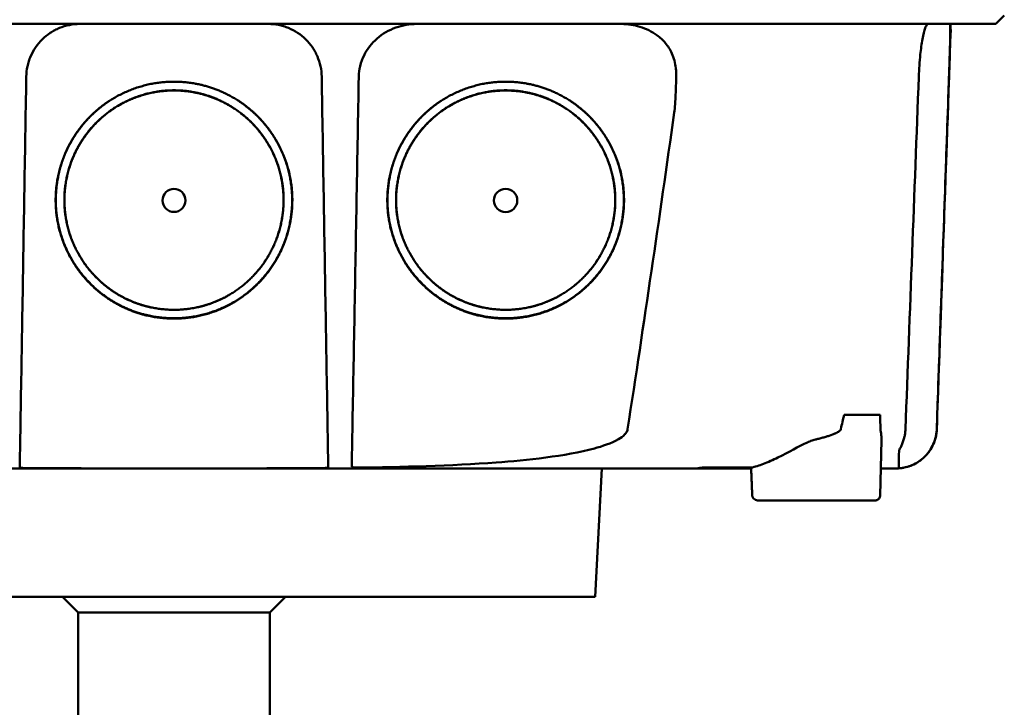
# Model space of a CAD drawing. Header units: millimetres. Extents: x 185 to 385, y 71 to 381.
# Tile 7 of 8: x 271 to 363, y 274 to 338. Entities that reach past the tile are written whole.
import ezdxf

# ---------------------------------------------------------------- set-up
doc = ezdxf.new("R2010")
doc.units = ezdxf.units.MM
doc.layers.add('Visible (ISO)', color=7, linetype='Continuous', lineweight=50)

msp = doc.modelspace()

# ---------------------------------------------------------------- linework, layer by layer
at = {"layer": 'Visible (ISO)'}
for p, q in [((363.4, 338.649), (362.595, 337.844)), ((358.337, 337.341), (358.361, 337.341)), ((348.334, 301.125), (351.722, 301.125)), ((351.723, 293.567), (351.852, 298.756)), ((324.935, 284.019), (325.568, 296.095)), ((335.056, 296.173), (335.055, 296.095)), ((339.594, 296.095), (335.055, 296.095)), ((351.252, 293.077), (340.313, 293.077)), ((324.935, 284.019), (245.72, 284.019)), ((276.328, 282.549), (274.858, 284.019)), ((294.328, 282.549), (295.798, 284.019)), ((294.328, 282.549), (276.328, 282.549)), ((276.328, 247.927), (276.328, 282.549)), ((294.328, 247.927), (294.328, 282.549))]:
    msp.add_line(p, q, dxfattribs=at)
for centre, major_axis, ratio, start_param, end_param in [((415.195, 338.096), (-100.955, -2891.748), 0.019629, 4.713161, 4.713335), ((98.886, 299.764), (258.164, 0.021), 0.00001, 6.282407, 6.282422), ((334.956, 296.095), (0.392, 0), 0.000189, 2.574212, 2.713359)]:
    msp.add_ellipse(centre, major_axis=major_axis, ratio=ratio, start_param=start_param, end_param=end_param, dxfattribs=at)
for centre, major_axis in [((285.327, 321.269), (0, 1.082)), ((316.513, 321.269), (0, 1.097))]:
    msp.add_ellipse(centre, major_axis=major_axis, ratio=0.999962, dxfattribs=at)
for points, degree, knots in [([(362.595, 337.844), (362.595, 337.844), (362.584, 337.844), (362.562, 337.844), (362.477, 337.844), (362.222, 337.844), (361.799, 337.844), (361.376, 337.844), (360.784, 337.844), (360.025, 337.844), (359.645, 337.844), (359.223, 337.844), (358.76, 337.844), (358.528, 337.844), (358.286, 337.844), (358.033, 337.844), (357.907, 337.844), (357.778, 337.844), (357.647, 337.844), (357.581, 337.844), (357.515, 337.844), (357.448, 337.844), (357.414, 337.844), (357.38, 337.844), (357.347, 337.844), (357.33, 337.844), (357.313, 337.844), (357.296, 337.844), (357.287, 337.844), (357.279, 337.844), (357.27, 337.844), (357.266, 337.844), (357.262, 337.844), (357.257, 337.844), (357.253, 337.844), (357.249, 337.844), (357.245, 337.844), (357.242, 337.844), (357.24, 337.844), (357.237, 337.844), (357.232, 337.844), (357.226, 337.844), (357.22, 337.844), (357.214, 337.844), (357.209, 337.844), (357.203, 337.844), (357.191, 337.844), (357.179, 337.844), (357.166, 337.844), (357.141, 337.844), (357.115, 337.844), (357.087, 337.844), (357.043, 337.844), (356.995, 337.844), (356.944, 337.844), (356.893, 337.844), (356.838, 337.844), (356.78, 337.844), (356.665, 337.844), (356.535, 337.844), (356.394, 337.844), (356.113, 337.844), (355.776, 337.844), (355.396, 337.844), (355.016, 337.844), (354.584, 337.844), (354.116, 337.844), (353.647, 337.844), (353.13, 337.844), (352.584, 337.844), (352.038, 337.844), (351.448, 337.844), (350.837, 337.844), (350.226, 337.844), (349.578, 337.844), (348.916, 337.844), (348.585, 337.844), (348.245, 337.844), (347.905, 337.844), (347.734, 337.844), (347.561, 337.844), (347.389, 337.844), (347.216, 337.844), (347.041, 337.844), (346.867, 337.844), (346.772, 337.844), (346.678, 337.844), (346.583, 337.844), (346.376, 337.844), (346.17, 337.844), (345.963, 337.844), (345.615, 337.844), (345.266, 337.844), (344.918, 337.844), (344.569, 337.844), (344.22, 337.844), (343.87, 337.844), (343.281, 337.844), (342.691, 337.844), (342.101, 337.844), (341.511, 337.844), (340.92, 337.844), (340.329, 337.844), (339.147, 337.844), (337.962, 337.844), (336.776, 337.844), (334.108, 337.844), (331.426, 337.844), (328.741, 337.844), (326.057, 337.844), (323.36, 337.844), (320.662, 337.844), (315.267, 337.844), (309.837, 337.844), (304.405, 337.844), (301.689, 337.844), (298.964, 337.844), (296.243, 337.844), (293.522, 337.844), (290.794, 337.844), (288.07, 337.844), (286.456, 337.844), (284.842, 337.844), (283.228, 337.844), (279.597, 337.844), (275.963, 337.844), (272.336, 337.844), (266.896, 337.844), (261.453, 337.844), (256.042, 337.844), (250.63, 337.844), (245.228, 337.844), (239.867, 337.844), (234.506, 337.844), (229.165, 337.844), (223.877, 337.844)], 3, [0.3330934, 0.3330934, 0.3330934, 0.3330934, 0.3372182, 0.3372182, 0.3372182, 0.3535986, 0.3535986, 0.3535986, 0.369979, 0.369979, 0.369979, 0.3781692, 0.3781692, 0.3781692, 0.3822643, 0.3822643, 0.3822643, 0.3843118, 0.3843118, 0.3843118, 0.3853356, 0.3853356, 0.3853356, 0.3858475, 0.3858475, 0.3858475, 0.3861034, 0.3861034, 0.3861034, 0.3862314, 0.3862314, 0.3862314, 0.3862954, 0.3862954, 0.3862954, 0.3863594, 0.3863594, 0.3863594, 0.3863968, 0.3863968, 0.3863968, 0.3864806, 0.3864806, 0.3864806, 0.3865644, 0.3865644, 0.3865644, 0.386732, 0.386732, 0.386732, 0.3870672, 0.3870672, 0.3870672, 0.3876065, 0.3876065, 0.3876065, 0.3881457, 0.3881457, 0.3881457, 0.3892243, 0.3892243, 0.3892243, 0.3913814, 0.3913814, 0.3913814, 0.3935385, 0.3935385, 0.3935385, 0.3956955, 0.3956955, 0.3956955, 0.3978526, 0.3978526, 0.3978526, 0.4000097, 0.4000097, 0.4000097, 0.4010883, 0.4010883, 0.4010883, 0.4016275, 0.4016275, 0.4016275, 0.4021668, 0.4021668, 0.4021668, 0.4024603, 0.4024603, 0.4024603, 0.4030994, 0.4030994, 0.4030994, 0.404178, 0.404178, 0.404178, 0.4052565, 0.4052565, 0.4052565, 0.4070765, 0.4070765, 0.4070765, 0.4088966, 0.4088966, 0.4088966, 0.4125367, 0.4125367, 0.4125367, 0.4207269, 0.4207269, 0.4207269, 0.4289171, 0.4289171, 0.4289171, 0.4452975, 0.4452975, 0.4452975, 0.4534877, 0.4534877, 0.4534877, 0.4616779, 0.4616779, 0.4616779, 0.4665313, 0.4665313, 0.4665313, 0.4774516, 0.4774516, 0.4774516, 0.493832, 0.493832, 0.493832, 0.5102124, 0.5102124, 0.5102124, 0.5265928, 0.5265928, 0.5265928, 0.5265928]), ([(271.439, 332.899), (271.444, 333.227), (271.482, 333.55), (271.549, 333.867), (271.583, 334.025), (271.625, 334.182), (271.674, 334.338), (271.724, 334.493), (271.781, 334.648), (271.846, 334.798), (271.974, 335.098), (272.13, 335.381), (272.313, 335.65), (272.496, 335.918), (272.709, 336.172), (272.94, 336.4), (273.171, 336.627), (273.423, 336.831), (273.695, 337.011), (273.831, 337.101), (273.973, 337.185), (274.117, 337.261), (274.261, 337.337), (274.408, 337.406), (274.558, 337.468), (274.858, 337.591), (275.169, 337.685), (275.492, 337.749), (275.814, 337.812), (276.139, 337.844), (276.468, 337.844)], 3, [0, 0, 0, 0, 0.00097301, 0.00097301, 0.00097301, 0.001459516, 0.001459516, 0.001459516, 0.001946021, 0.001946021, 0.001946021, 0.002919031, 0.002919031, 0.002919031, 0.003892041, 0.003892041, 0.003892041, 0.004865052, 0.004865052, 0.004865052, 0.005351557, 0.005351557, 0.005351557, 0.005838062, 0.005838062, 0.005838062, 0.006811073, 0.006811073, 0.006811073, 0.007784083, 0.007784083, 0.007784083, 0.007784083]), ([(294.187, 337.844), (294.516, 337.844), (294.839, 337.812), (295.157, 337.75), (295.316, 337.719), (295.474, 337.68), (295.63, 337.633), (295.787, 337.586), (295.942, 337.531), (296.093, 337.469), (296.395, 337.346), (296.681, 337.194), (296.953, 337.016), (297.224, 336.837), (297.481, 336.629), (297.713, 336.402), (297.944, 336.174), (298.152, 335.926), (298.337, 335.657), (298.429, 335.522), (298.515, 335.382), (298.594, 335.239), (298.673, 335.096), (298.744, 334.951), (298.808, 334.802), (298.936, 334.504), (299.035, 334.194), (299.104, 333.873), (299.174, 333.552), (299.211, 333.227), (299.216, 332.899)], 3, [0, 0, 0, 0, 0.00097301, 0.00097301, 0.00097301, 0.001459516, 0.001459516, 0.001459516, 0.001946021, 0.001946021, 0.001946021, 0.002919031, 0.002919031, 0.002919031, 0.003892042, 0.003892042, 0.003892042, 0.004865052, 0.004865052, 0.004865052, 0.005351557, 0.005351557, 0.005351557, 0.005838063, 0.005838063, 0.005838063, 0.006811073, 0.006811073, 0.006811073, 0.007784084, 0.007784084, 0.007784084, 0.007784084]), ([(302.704, 332.899), (302.71, 333.233), (302.752, 333.565), (302.913, 334.24), (303.035, 334.577), (303.491, 335.5), (303.909, 336.032), (304.935, 336.924), (305.537, 337.271), (306.819, 337.73), (307.49, 337.844), (308.162, 337.844)], 3, [0, 0, 0, 0, 0.10041, 0.10041, 0.2078888, 0.2078888, 0.4091061, 0.4091061, 0.6152542, 0.6152542, 0.8173443, 0.8173443, 0.8173443, 0.8173443]), ([(327.393, 337.844), (327.984, 337.844), (328.574, 337.756), (329.708, 337.403), (330.248, 337.139), (330.735, 336.792)], 3, [0, 0, 0, 0, 0.1800005, 0.1800005, 0.3619346, 0.3619346, 0.3619346, 0.3619346]), ([(355.359, 332.899), (355.372, 333.249), (355.39, 333.597), (355.439, 334.294), (355.469, 334.638), (355.56, 335.504), (355.628, 335.992), (355.786, 336.86), (355.875, 337.219), (356.017, 337.606), (356.069, 337.708), (356.159, 337.82), (356.197, 337.844), (356.234, 337.844)], 3, [-0.7883901, -0.7883901, -0.7883901, -0.7883901, -0.6831553, -0.6831553, -0.5736049, -0.5736049, -0.3943504, -0.3943504, -0.1984717, -0.1984717, -0.0870001, -0.0870001, -0.000001, -0.000001, -0.000001, -0.000001]), ([(358.292, 337.844), (358.295, 337.844), (358.299, 337.839), (358.305, 337.815), (358.307, 337.796), (358.316, 337.707), (358.32, 337.604), (358.323, 337.215), (358.319, 336.855), (358.299, 335.988), (358.286, 335.505), (358.259, 334.643), (358.248, 334.297), (358.225, 333.599), (358.213, 333.249), (358.2, 332.899)], 3, [-0.7832737, -0.7832737, -0.7832737, -0.7832737, -0.7415068, -0.7415068, -0.6969778, -0.6969778, -0.5858932, -0.5858932, -0.3917749, -0.3917749, -0.2149614, -0.2149614, -0.1053633, -0.1053633, -0.000001, -0.000001, -0.000001, -0.000001]), ([(330.735, 336.792), (331.027, 336.583), (331.291, 336.338), (331.769, 335.766), (331.974, 335.439), (332.336, 334.645), (332.462, 334.175), (332.534, 333.565), (332.544, 333.439), (332.559, 333.117), (332.557, 333.014), (332.554, 332.898)], 3, [-0.2784628, -0.2784628, -0.2784628, -0.2784628, -0.2136443, -0.2136443, -0.1445804, -0.1445804, -0.0574908, -0.0574908, -0.0349911, -0.0349911, -0.0000013, -0.0000013, -0.0000013, -0.0000013]), ([(270.885, 299.785), (270.944, 303.348), (271.004, 306.911), (271.064, 310.473), (271.126, 314.211), (271.189, 317.949), (271.251, 321.686), (271.314, 325.424), (271.376, 329.161), (271.439, 332.899)], 3, [0, 0, 0, 0, 0.01069712, 0.01069712, 0.01069712, 0.02191844, 0.02191844, 0.02191844, 0.03313976, 0.03313976, 0.03313976, 0.03313976]), ([(284.57, 310.195), (282.407, 310.342), (279.439, 311.782), (276.925, 313.723), (274.691, 317.341), (274.014, 321.569), (274.903, 325.785), (276.828, 328.573), (279.337, 330.95), (283.35, 332.423), (285.327, 332.425)], 2, [0.03560307, 0.03560307, 0.03560307, 0.03986703, 0.04212932, 0.04613179, 0.05049764, 0.05455738, 0.0589676, 0.061257, 0.06577034, 0.06967442, 0.06967442, 0.06967442]), ([(285.327, 332.425), (287.311, 332.422), (290.223, 331.353), (293.417, 329.37), (295.963, 325.251), (296.64, 321.021), (295.752, 316.806), (293.66, 313.777), (290.822, 311.354), (286.652, 310.053), (284.57, 310.195)], 2, [0, 0, 0, 0.0039085, 0.00614105, 0.0112872, 0.01565801, 0.01972235, 0.02413756, 0.02700351, 0.03149281, 0.03560307, 0.03560307, 0.03560307]), ([(299.771, 299.785), (299.711, 303.348), (299.651, 306.911), (299.592, 310.473), (299.529, 314.211), (299.467, 317.949), (299.404, 321.686), (299.341, 325.424), (299.279, 329.161), (299.216, 332.899)], 3, [0, 0, 0, 0, 0.01069712, 0.01069712, 0.01069712, 0.02191844, 0.02191844, 0.02191844, 0.03313976, 0.03313976, 0.03313976, 0.03313976]), ([(302.103, 299.785), (302.167, 303.348), (302.232, 306.911), (302.297, 310.474), (302.365, 314.211), (302.433, 317.949), (302.501, 321.686), (302.568, 325.424), (302.636, 329.161), (302.704, 332.899)], 3, [0, 0, 0, 0, 0.01069712, 0.01069712, 0.01069712, 0.02191761, 0.02191761, 0.02191761, 0.03313809, 0.03313809, 0.03313809, 0.03313809]), ([(315.756, 310.195), (313.593, 310.342), (310.625, 311.782), (308.111, 313.722), (305.877, 317.341), (305.2, 321.569), (306.089, 325.785), (308.014, 328.573), (310.523, 330.95), (314.536, 332.423), (316.513, 332.425)], 2, [0.03560342, 0.03560342, 0.03560342, 0.03986742, 0.04212974, 0.04613224, 0.05049814, 0.05455792, 0.05896818, 0.0612576, 0.06577099, 0.0696751, 0.0696751, 0.0696751]), ([(316.513, 332.425), (318.497, 332.422), (321.409, 331.353), (324.603, 329.37), (327.149, 325.251), (327.826, 321.021), (326.938, 316.806), (324.846, 313.777), (322.008, 311.354), (317.839, 310.053), (315.756, 310.195)], 2, [0, 0, 0, 0.00390854, 0.00614111, 0.01128731, 0.01565816, 0.01972254, 0.0241378, 0.02700377, 0.03149312, 0.03560342, 0.03560342, 0.03560342]), ([(332.554, 332.898), (332.538, 332.348), (332.519, 331.756), (332.468, 330.684), (332.427, 329.95), (332.367, 329.519)], 3, [-0.2674541, -0.2674541, -0.2674541, -0.2674541, -0.1303688, -0.1303688, 0, 0, 0, 0]), ([(354.106, 299.785), (354.315, 305.304), (354.524, 310.822), (354.941, 321.861), (355.15, 327.379), (355.359, 332.899)], 3, [0.000009, 0.000009, 0.000009, 0.000009, 1.657189, 1.657189, 3.314368, 3.314368, 3.314368, 3.314368]), ([(358.2, 332.899), (358.076, 329.336), (357.952, 325.773), (357.828, 322.21), (357.698, 318.472), (357.568, 314.735), (357.438, 310.997), (357.308, 307.26), (357.178, 303.522), (357.048, 299.785)], 3, [0, 0, 0, 0, 0.01069684, 0.01069684, 0.01069684, 0.02191762, 0.02191762, 0.02191762, 0.0331384, 0.0331384, 0.0331384, 0.0331384]), ([(283.151, 311.227), (281.948, 311.484), (279.873, 312.491), (277.544, 314.289), (275.474, 317.64), (274.847, 321.558), (275.67, 325.463), (277.453, 328.046), (279.778, 330.248), (283.496, 331.612), (285.327, 331.615)], 2, [0.5336888, 0.5336888, 0.5336888, 0.5719427, 0.604431, 0.6619095, 0.7246066, 0.7829077, 0.8462418, 0.8791193, 0.9439344, 1, 1, 1]), ([(284.626, 311.021), (282.624, 311.157), (279.877, 312.49), (277.55, 314.286), (275.482, 317.635), (274.855, 321.549), (275.678, 325.451), (277.46, 328.032), (279.783, 330.232), (283.497, 331.595), (285.327, 331.598)], 2, [0.03301206, 0.03301206, 0.03301206, 0.03696934, 0.03906893, 0.04278352, 0.04683537, 0.05060313, 0.05469615, 0.05682088, 0.06100961, 0.0646329, 0.0646329, 0.0646329]), ([(285.327, 331.598), (287.163, 331.594), (289.859, 330.605), (292.815, 328.77), (295.172, 324.957), (295.799, 321.042), (294.977, 317.14), (293.04, 314.336), (290.414, 312.093), (286.554, 310.889), (284.626, 311.021)], 2, [0, 0, 0, 0.00362406, 0.00569414, 0.01046578, 0.0145185, 0.01828706, 0.02238095, 0.02503833, 0.02920093, 0.03301206, 0.03301206, 0.03301206]), ([(285.327, 331.615), (287.165, 331.611), (289.863, 330.622), (292.821, 328.784), (295.18, 324.969), (295.807, 321.05), (294.985, 317.145), (293.046, 314.339), (290.418, 312.094), (287.944, 311.323), (287.481, 311.223)], 2, [0, 0, 0, 0.0560656, 0.0880905, 0.1619095, 0.2246066, 0.2829077, 0.3462418, 0.3873524, 0.4517493, 0.4663542, 0.4663542, 0.4663542]), ([(314.337, 311.227), (313.134, 311.484), (311.059, 312.491), (308.73, 314.289), (306.66, 317.64), (306.033, 321.558), (306.856, 325.463), (308.639, 328.046), (310.964, 330.248), (314.682, 331.612), (316.513, 331.615)], 2, [0.5336886, 0.5336886, 0.5336886, 0.5719427, 0.604431, 0.6619095, 0.7246066, 0.7829077, 0.8462418, 0.8791193, 0.9439344, 1, 1, 1]), ([(315.812, 311.021), (313.81, 311.157), (311.063, 312.49), (308.736, 314.286), (306.668, 317.635), (306.042, 321.549), (306.864, 325.451), (308.646, 328.032), (310.969, 330.231), (314.684, 331.595), (316.513, 331.597)], 2, [0.03301165, 0.03301165, 0.03301165, 0.03696888, 0.03906844, 0.04278299, 0.04683479, 0.0506025, 0.05469547, 0.05682018, 0.06100885, 0.06463209, 0.06463209, 0.06463209]), ([(316.513, 331.597), (318.349, 331.594), (321.045, 330.605), (324.001, 328.769), (326.358, 324.957), (326.985, 321.042), (326.163, 317.14), (324.226, 314.336), (321.6, 312.093), (317.74, 310.889), (315.812, 311.021)], 2, [0, 0, 0, 0.00362402, 0.00569407, 0.01046565, 0.01451832, 0.01828683, 0.02238068, 0.02503802, 0.02920056, 0.03301165, 0.03301165, 0.03301165]), ([(316.513, 331.615), (318.351, 331.611), (321.049, 330.622), (324.007, 328.784), (326.366, 324.969), (326.993, 321.05), (326.171, 317.145), (324.232, 314.339), (321.604, 312.094), (319.13, 311.323), (318.667, 311.223)], 2, [0, 0, 0, 0.0560656, 0.0880905, 0.1619095, 0.2246066, 0.2829077, 0.3462418, 0.3873524, 0.4517493, 0.4663544, 0.4663544, 0.4663544]), ([(284.571, 310.227), (282.411, 310.374), (279.447, 311.812), (276.936, 313.75), (274.704, 317.363), (274.029, 321.586), (274.916, 325.796), (276.839, 328.581), (278.403, 330.062), (279.215, 330.597)], 2, [0.510709, 0.510709, 0.510709, 0.5719427, 0.604431, 0.6619095, 0.7246066, 0.7829077, 0.8462418, 0.8791193, 0.9072211, 0.9072211, 0.9072211]), ([(291.448, 330.588), (293.489, 329.242), (295.949, 325.263), (296.625, 321.039), (295.738, 316.829), (293.649, 313.805), (290.815, 311.384), (286.651, 310.085), (284.571, 310.227)], 2, [0.0925625, 0.0925625, 0.0925625, 0.1619095, 0.2246066, 0.2829077, 0.3462418, 0.3873524, 0.4517493, 0.510709, 0.510709, 0.510709]), ([(315.757, 310.227), (313.597, 310.374), (310.633, 311.812), (308.122, 313.75), (305.89, 317.363), (305.215, 321.586), (306.102, 325.796), (308.025, 328.581), (309.589, 330.062), (310.401, 330.597)], 2, [0.510709, 0.510709, 0.510709, 0.5719427, 0.604431, 0.6619095, 0.7246066, 0.7829077, 0.8462418, 0.8791193, 0.9072206, 0.9072206, 0.9072206]), ([(322.634, 330.588), (324.675, 329.242), (327.135, 325.263), (327.811, 321.039), (326.924, 316.829), (324.835, 313.805), (322.001, 311.384), (317.837, 310.085), (315.757, 310.227)], 2, [0.092563, 0.092563, 0.092563, 0.1619095, 0.2246066, 0.2829077, 0.3462418, 0.3873524, 0.4517493, 0.510709, 0.510709, 0.510709]), ([(332.367, 329.519), (331.667, 324.562), (330.952, 319.598), (329.492, 309.693), (328.744, 304.732), (327.979, 299.785)], 3, [0.000001, 0.000001, 0.000001, 0.000001, 1.501899, 1.501899, 3.003575, 3.003575, 3.003575, 3.003575]), ([(270.825, 296.242), (270.827, 296.352), (270.83, 296.523), (270.838, 296.969), (270.842, 297.243), (270.851, 297.793), (270.857, 298.137), (270.871, 298.985), (270.878, 299.383), (270.885, 299.785)], 3, [0.0000009, 0.0000009, 0.0000009, 0.0000009, 0.1209094, 0.1209094, 0.2421411, 0.2421411, 0.3316895, 0.3316895, 0.4035331, 0.4035331, 0.4035331, 0.4035331]), ([(299.771, 299.785), (299.776, 299.449), (299.781, 299.146), (299.798, 298.141), (299.804, 297.797), (299.813, 297.246), (299.818, 296.972), (299.825, 296.523), (299.828, 296.352), (299.83, 296.242)], 3, [0.0000023, 0.0000023, 0.0000023, 0.0000023, 0.100716, 0.100716, 0.1889665, 0.1889665, 0.3090142, 0.3090142, 0.4287244, 0.4287244, 0.4287244, 0.4287244]), ([(302.039, 296.289), (302.042, 296.441), (302.046, 296.647), (302.053, 297.041), (302.058, 297.313), (302.068, 297.85), (302.074, 298.185), (302.092, 299.166), (302.097, 299.46), (302.103, 299.785)], 3, [0.000001, 0.000001, 0.000001, 0.000001, 0.1446056, 0.1446056, 0.3400085, 0.3400085, 0.4829484, 0.4829484, 0.644726, 0.644726, 0.644726, 0.644726]), ([(327.979, 299.785), (327.968, 299.713), (327.956, 299.656), (327.85, 299.456), (327.789, 299.376), (327.553, 299.118), (327.325, 298.96), (326.46, 298.457), (325.575, 298.171), (322.159, 297.244), (318.421, 296.863), (311.425, 296.341), (306.636, 296.223), (302.583, 296.167)], 3, [0.000002, 0.000002, 0.000002, 0.000002, 0.021884, 0.021884, 0.038756, 0.038756, 0.081654, 0.081654, 0.210186, 0.210186, 0.690298, 0.690298, 1.410084, 1.410084, 1.410084, 1.410084]), ([(348.029, 299.787), (348.015, 299.725), (347.967, 299.661), (347.883, 299.595), (347.841, 299.561), (347.79, 299.528), (347.73, 299.493), (347.718, 299.487), (347.706, 299.48), (347.693, 299.473), (347.674, 299.462), (347.653, 299.452), (347.632, 299.441), (347.615, 299.433), (347.597, 299.424), (347.578, 299.415), (347.569, 299.411), (347.559, 299.406), (347.55, 299.402), (347.545, 299.4), (347.54, 299.397), (347.535, 299.395), (347.53, 299.393), (347.523, 299.39), (347.52, 299.389), (347.443, 299.354), (347.354, 299.318), (347.254, 299.28), (347.223, 299.268), (347.19, 299.256), (347.155, 299.244), (347.136, 299.237), (347.116, 299.23), (347.096, 299.223), (347.068, 299.213), (347.039, 299.204), (347.01, 299.194), (346.995, 299.189), (346.98, 299.184), (346.965, 299.179), (346.958, 299.176), (346.95, 299.174), (346.943, 299.171), (346.939, 299.17), (346.935, 299.169), (346.931, 299.168), (346.927, 299.166), (346.922, 299.165), (346.92, 299.164), (346.822, 299.132), (346.717, 299.099), (346.604, 299.066), (346.488, 299.032), (346.363, 298.996), (346.23, 298.96), (346.112, 298.928), (345.986, 298.895), (345.853, 298.861), (345.804, 298.848), (345.754, 298.836), (345.704, 298.823), (345.684, 298.818), (345.664, 298.813), (345.644, 298.808)], 3, [0, 0, 0, 0, 0.125, 0.125, 0.125, 0.1875, 0.1875, 0.1875, 0.1998288, 0.1998288, 0.1998288, 0.21875, 0.21875, 0.21875, 0.234375, 0.234375, 0.234375, 0.2421875, 0.2421875, 0.2421875, 0.2460937, 0.2460937, 0.2460937, 0.25, 0.25, 0.25, 0.375, 0.375, 0.375, 0.4147844, 0.4147844, 0.4147844, 0.4375, 0.4375, 0.4375, 0.46875, 0.46875, 0.46875, 0.484375, 0.484375, 0.484375, 0.4921875, 0.4921875, 0.4921875, 0.4960937, 0.4960937, 0.4960937, 0.5, 0.5, 0.5, 0.6458777, 0.6458777, 0.6458777, 0.796275, 0.796275, 0.796275, 0.9309052, 0.9309052, 0.9309052, 0.980657, 0.980657, 0.980657, 1, 1, 1, 1]), ([(351.841, 299.129), (351.838, 299.17), (351.834, 299.212), (351.824, 299.297), (351.818, 299.34), (351.798, 299.482), (351.78, 299.578), (351.768, 299.654)], 3, [0.000001, 0.000001, 0.000001, 0.000001, 0.0219224, 0.0219224, 0.04372691, 0.04372691, 0.09465012, 0.09465012, 0.09465012, 0.09465012]), ([(357.05, 299.785), (357.036, 299.377), (356.954, 298.966), (356.667, 298.195), (356.455, 297.825), (355.932, 297.182), (355.613, 296.901), (354.912, 296.461), (354.521, 296.296), (353.919, 296.153), (353.715, 296.121), (353.459, 296.102), (353.407, 296.099), (353.316, 296.096), (353.277, 296.095), (353.236, 296.095), (353.235, 296.095), (353.232, 296.095), (353.232, 296.095), (353.231, 296.095), (353.23, 296.095), (353.23, 296.095), (353.23, 296.095), (353.23, 296.095), (353.23, 296.095), (353.23, 296.095)], 3, [0, 0, 0, 0, 0.1224218, 0.1224218, 0.2469459, 0.2469459, 0.3711232, 0.3711232, 0.4952756, 0.4952756, 0.556692, 0.556692, 0.5723047, 0.5723047, 0.5840132, 0.5840132, 0.584562, 0.584562, 0.5847509, 0.5847509, 0.5848454, 0.5848454, 0.584869, 0.584869, 0.5848808, 0.5848808, 0.5848808, 0.5848808]), ([(353.498, 297.75), (353.498, 297.758), (353.501, 297.769), (353.511, 297.794), (353.516, 297.806), (353.531, 297.839), (353.542, 297.863), (353.576, 297.931), (353.6, 297.979), (353.665, 298.11), (353.711, 298.206), (353.854, 298.538), (353.946, 298.791), (354.012, 299.08)], 3, [-0.2117987, -0.2117987, -0.2117987, -0.2117987, -0.1955184, -0.1955184, -0.1846215, -0.1846215, -0.1669143, -0.1669143, -0.1369043, -0.1369043, -0.0889023, -0.0889023, -0.000001, -0.000001, -0.000001, -0.000001]), ([(357.048, 299.785), (357.035, 299.429), (357.011, 299.105), (356.614, 298.076), (356.371, 297.715), (355.808, 297.05), (355.454, 296.794), (354.805, 296.41), (354.405, 296.256), (353.987, 296.172)], 3, [0.0000027, 0.0000027, 0.0000027, 0.0000027, 0.10692, 0.10692, 0.1946951, 0.1946951, 0.3250285, 0.3250285, 0.4961096, 0.4961096, 0.4961096, 0.4961096]), ([(354.106, 299.785), (354.104, 299.739), (354.099, 299.607), (354.06, 299.313), (354.039, 299.196), (354.012, 299.08)], 3, [-0.08915392, -0.08915392, -0.08915392, -0.08915392, -0.03568655, -0.03568655, -0.000001, -0.000001, -0.000001, -0.000001]), ([(339.591, 296.167), (339.96, 296.24), (340.348, 296.361), (341.195, 296.685), (341.654, 296.894), (343.142, 297.628), (344.08, 298.175), (344.794, 298.497)], 3, [-0.43736, -0.43736, -0.43736, -0.43736, -0.3417448, -0.3417448, -0.235453, -0.235453, -0.000001, -0.000001, -0.000001, -0.000001]), ([(344.794, 298.497), (344.923, 298.556), (345.072, 298.619), (345.355, 298.725), (345.499, 298.773), (345.644, 298.808)], 3, [-0.09143325, -0.09143325, -0.09143325, -0.09143325, -0.04551703, -0.04551703, 0, 0, 0, 0]), ([(353.483, 296.104), (353.483, 296.105), (353.483, 296.106), (353.484, 296.11), (353.484, 296.113), (353.484, 296.132), (353.484, 296.161), (353.485, 296.312), (353.486, 296.435), (353.49, 296.864), (353.493, 297.185), (353.498, 297.75)], 3, [0.000001, 0.000001, 0.000001, 0.000001, 0.351998, 0.351998, 0.745219, 0.745219, 1.755431, 1.755431, 2.669013, 2.669013, 3.407397, 3.407397, 3.407397, 3.407397]), ([(302.039, 296.289), (302.039, 296.278), (302.043, 296.268), (302.057, 296.247), (302.069, 296.238), (302.113, 296.214), (302.152, 296.202), (302.251, 296.183), (302.308, 296.176), (302.439, 296.168), (302.511, 296.166), (302.583, 296.167)], 3, [0.00000001, 0.00000001, 0.00000001, 0.00000001, 0.01067062, 0.01067062, 0.02195436, 0.02195436, 0.04196292, 0.04196292, 0.06222203, 0.06222203, 0.08389165, 0.08389165, 0.08389165, 0.08389165]), ([(285.328, 296.095), (281.191, 296.095), (274.994, 296.095), (267.777, 296.095), (264.687, 296.095), (262.628, 296.095), (261.597, 296.095), (258.514, 296.095), (255.434, 296.095), (252.36, 296.095), (250.312, 296.095), (249.287, 296.095), (244.178, 296.095), (240.109, 296.095), (236.056, 296.095)], 3, [0, 0, 0, 0, 0.25, 0.375, 0.4375, 0.4375, 0.5, 0.5, 0.625, 0.6875, 0.6875, 0.75, 0.75, 1, 1, 1, 1]), ([(270.825, 296.242), (270.825, 296.232), (270.829, 296.222), (270.844, 296.204), (270.856, 296.195), (270.895, 296.176), (270.928, 296.166), (271.005, 296.151), (271.048, 296.145), (271.147, 296.136), (271.202, 296.133), (271.272, 296.131), (271.285, 296.131), (271.308, 296.131), (271.317, 296.131), (271.326, 296.131)], 3, [0.0000011, 0.0000011, 0.0000011, 0.0000011, 0.011161, 0.011161, 0.02268936, 0.02268936, 0.04008791, 0.04008791, 0.05617947, 0.05617947, 0.07342915, 0.07342915, 0.07748189, 0.07748189, 0.08025593, 0.08025593, 0.08025593, 0.08025593]), ([(285.328, 296.097), (283.344, 296.097), (280.574, 296.098), (276.086, 296.105), (273.633, 296.113), (271.326, 296.131)], 3, [0, 0, 0, 0, 0.595007, 0.595007, 1.188218, 1.188218, 1.188218, 1.188218]), ([(299.329, 296.131), (297.023, 296.113), (294.569, 296.105), (290.081, 296.098), (287.311, 296.097), (285.328, 296.097)], 3, [0.000001, 0.000001, 0.000001, 0.000001, 0.691835, 0.691835, 1.385765, 1.385765, 1.385765, 1.385765]), ([(334.599, 296.095), (332.573, 296.095), (330.543, 296.095), (328.508, 296.095), (328.321, 296.095), (328.135, 296.095), (327.948, 296.095), (326.1, 296.095), (324.248, 296.095), (322.39, 296.095), (320.345, 296.095), (318.296, 296.095), (316.246, 296.095), (315.22, 296.095), (314.194, 296.095), (313.168, 296.095), (312.698, 296.095), (312.228, 296.095), (311.759, 296.095), (311.202, 296.095), (310.644, 296.095), (310.086, 296.095), (307.931, 296.095), (305.772, 296.095), (303.616, 296.095), (300.9, 296.095), (298.175, 296.095), (295.453, 296.095), (294.244, 296.095), (293.034, 296.095), (291.823, 296.095), (291.218, 296.095), (290.613, 296.095), (290.008, 296.095), (289.403, 296.095), (288.797, 296.095), (288.192, 296.095), (287.834, 296.095), (287.475, 296.095), (287.116, 296.095), (286.758, 296.095), (286.399, 296.095), (286.04, 296.095), (285.803, 296.095), (285.565, 296.095), (285.328, 296.095)], 3, [0, 0, 0, 0, 0.125, 0.125, 0.125, 0.1364517, 0.1364517, 0.1364517, 0.25, 0.25, 0.25, 0.375, 0.375, 0.375, 0.4375, 0.4375, 0.4375, 0.4660904, 0.4660904, 0.4660904, 0.5, 0.5, 0.5, 0.6308834, 0.6308834, 0.6308834, 0.7957727, 0.7957727, 0.7957727, 0.8690401, 0.8690401, 0.8690401, 0.9056613, 0.9056613, 0.9056613, 0.942271, 0.942271, 0.942271, 0.9639594, 0.9639594, 0.9639594, 0.9856424, 0.9856424, 0.9856424, 1, 1, 1, 1]), ([(299.329, 296.131), (299.338, 296.131), (299.347, 296.131), (299.37, 296.131), (299.383, 296.131), (299.453, 296.133), (299.508, 296.136), (299.606, 296.145), (299.65, 296.151), (299.727, 296.166), (299.759, 296.176), (299.799, 296.195), (299.811, 296.204), (299.826, 296.222), (299.83, 296.232), (299.83, 296.242)], 3, [0.000001, 0.000001, 0.000001, 0.000001, 0.00277805, 0.00277805, 0.00682498, 0.00682498, 0.02399934, 0.02399934, 0.04009071, 0.04009071, 0.05747065, 0.05747065, 0.06901362, 0.06901362, 0.080186, 0.080186, 0.080186, 0.080186]), ([(335.178, 296.175), (335.162, 296.175), (335.095, 296.176), (334.934, 296.165), (334.879, 296.159), (334.786, 296.148), (334.732, 296.139), (334.655, 296.125), (334.615, 296.117), (334.571, 296.105), (334.562, 296.101), (334.566, 296.096), (334.578, 296.095), (334.599, 296.095)], 3, [0.00000515, 0.00000515, 0.00000515, 0.00000515, 0.0050062, 0.0050062, 0.00908358, 0.00908358, 0.0150606, 0.0150606, 0.0189712, 0.0189712, 0.02166593, 0.02166593, 0.02436083, 0.02436083, 0.02436083, 0.02436083]), ([(334.625, 296.095), (334.753, 296.095), (334.854, 296.095), (334.999, 296.095), (335.042, 296.095), (335.055, 296.095)], 3, [0.000002, 0.000002, 0.000002, 0.000002, 0.0803067, 0.0803067, 0.1606391, 0.1606391, 0.1606391, 0.1606391]), ([(335.178, 296.175), (335.913, 296.172), (336.65, 296.17), (338.119, 296.168), (338.857, 296.167), (339.591, 296.167)], 3, [0.0000053, 0.0000053, 0.0000053, 0.0000053, 0.2257441, 0.2257441, 0.4515147, 0.4515147, 0.4515147, 0.4515147]), ([(353.23, 296.095), (353.23, 296.095), (353.23, 296.095), (353.23, 296.095), (353.229, 296.095), (353.162, 296.095), (353.028, 296.095), (352.967, 296.095), (352.893, 296.095), (352.806, 296.095), (352.699, 296.095), (352.571, 296.095), (352.424, 296.095), (352.242, 296.095), (352.029, 296.095), (351.786, 296.095)], 3, [0.4998731, 0.4998731, 0.4998731, 0.4998731, 0.5, 0.5, 0.5, 0.625, 0.625, 0.625, 0.6813252, 0.6813252, 0.6813252, 0.75, 0.75, 0.75, 0.8347083, 0.8347083, 0.8347083, 0.8347083]), ([(353.483, 296.104), (353.483, 296.104), (353.483, 296.104), (353.484, 296.104), (353.484, 296.104), (353.484, 296.104), (353.484, 296.104), (353.486, 296.104), (353.489, 296.105), (353.504, 296.106), (353.526, 296.107), (353.579, 296.112), (353.604, 296.114), (353.672, 296.121), (353.719, 296.127), (353.804, 296.139), (353.841, 296.145), (353.914, 296.158), (353.951, 296.164), (353.987, 296.172)], 3, [0.00000086, 0.00000086, 0.00000086, 0.00000086, 0.00087991, 0.00087991, 0.00188199, 0.00188199, 0.00384805, 0.00384805, 0.00956724, 0.00956724, 0.02772656, 0.02772656, 0.03977327, 0.03977327, 0.05676848, 0.05676848, 0.06845989, 0.06845989, 0.07958056, 0.07958056, 0.07958056, 0.07958056]), ([(340.313, 293.077), (340.242, 293.077), (340.171, 293.087), (340.033, 293.127), (339.967, 293.158), (339.851, 293.241), (339.802, 293.291), (339.744, 293.384), (339.727, 293.421), (339.705, 293.494), (339.698, 293.53), (339.697, 293.567)], 3, [-0.0878045, -0.0878045, -0.0878045, -0.0878045, -0.06621311, -0.06621311, -0.04411788, -0.04411788, -0.02304772, -0.02304772, -0.01101055, -0.01101055, 0, 0, 0, 0]), ([(351.252, 293.077), (351.295, 293.077), (351.342, 293.084), (351.434, 293.114), (351.479, 293.136), (351.56, 293.197), (351.597, 293.234), (351.658, 293.319), (351.681, 293.367), (351.713, 293.465), (351.721, 293.514), (351.723, 293.563), (351.723, 293.565), (351.723, 293.567)], 3, [0, 0, 0, 0, 0.2, 0.2, 0.397636, 0.397636, 0.591705, 0.591705, 0.791705, 0.791705, 0.991705, 0.991705, 1, 1, 1, 1])]:
    msp.add_open_spline(points, degree=degree, knots=knots, dxfattribs=at)
for points in [[(358.361, 337.341), (357.924, 324.823), (357.487, 312.304), (357.05, 299.785)], [(348.029, 299.787), (348.13, 300.247), (348.231, 300.693), (348.334, 301.125)], [(351.722, 301.125), (351.737, 300.696), (351.748, 300.25), (351.756, 299.787)], [(351.768, 299.654), (351.761, 299.699), (351.757, 299.743), (351.756, 299.787)], [(351.841, 299.129), (351.852, 299.003), (351.855, 298.879), (351.852, 298.756)], [(353.23, 296.095), (353.225, 296.095), (353.225, 296.095), (353.217, 296.095)]]:
    msp.add_open_spline(points, degree=3, dxfattribs=at)
msp.add_rational_spline([(339.591, 296.167), (339.644, 294.855), (339.697, 293.567)], [1.00059769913, 1.00042998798, 1.00023531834], degree=2, dxfattribs=at)

doc.saveas('drawing.dxf')
